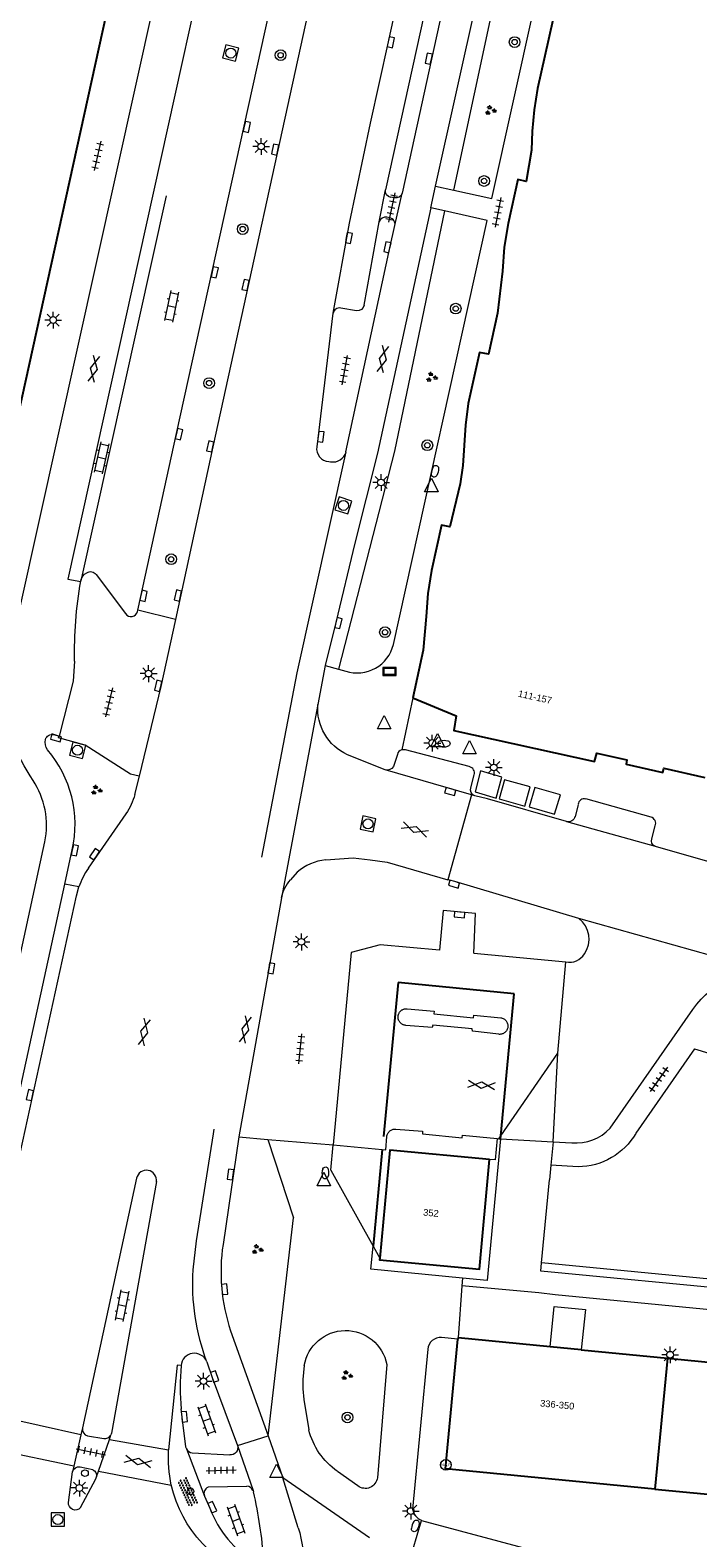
# Model space of a CAD drawing. Extents: x 131101 to 132041, y 397511 to 398853.
# Tile 18 of 80: x 131734 to 131784, y 397661 to 397774. Entities that reach past the tile are written whole.
import ezdxf
from ezdxf.enums import TextEntityAlignment as Align

# ---------------------------------------------------------------- set-up
doc = ezdxf.new("R2010")
doc.units = 0
doc.linetypes.add('DGN Style 2', pattern=[51.514866, 30.90892, -20.605946])
doc.layers.add('_vervallen situatie', color=250, linetype='Continuous', lineweight=9, plot=False)
for name, color, linetype, lineweight in [('gg-bbg-hoofdgebouw', 10, 'Continuous', 25), ('gg-bbg-luifel en loopbrug', 10, 'DGN Style 2', 25), ('gg-bbg-tussenscheiding', 10, 'Continuous', 25), ('gg-knt-trap', 250, 'Continuous', 9), ('gg-knt-verharding', 250, 'Continuous', 9), ('gg-knt-verharding nz', 250, 'DGN Style 2', 9), ('gg-kwrk-afval apart plaats', 250, 'Continuous', 9), ('gt-grn-groengrens', 250, 'Continuous', 9), ('gt-grn-weggrens', 250, 'Continuous', 9), ('gt-symb-boom', 250, 'Continuous', 9), ('gt-symb-brandkraan', 250, 'Continuous', 9), ('gt-symb-gesloten verharding', 250, 'Continuous', 9), ('gt-symb-groenvak', 250, 'Continuous', 9), ('gt-symb-hoogtemerk', 250, 'Continuous', 9), ('gt-symb-klinker verharding', 250, 'Continuous', 9), ('gt-symb-kolk', 250, 'Continuous', 9), ('gt-symb-lichtmast', 250, 'Continuous', 9), ('gt-symb-overige verharding', 250, 'Continuous', 9), ('gt-symb-reclamebord', 250, 'Continuous', 9), ('gt-symb-rioolschacht', 250, 'Continuous', 9), ('gt-symb-tegel verharding', 250, 'Continuous', 9), ('gt-symb-verkeersregelinstallatiepaal', 250, 'Continuous', 9), ('gt-symb-waterafsluiter', 250, 'Continuous', 9), ('X-AL-huisnummers', 2, 'Continuous', 25)]:
    doc.layers.add(name, color=color, linetype=linetype, lineweight=lineweight)
doc.styles.add('CS Annotative', font='arial.ttf')
doc.styles.add('Style-Calibri', font='calibri.ttf')

# ---------------------------------------------------------------- blocks, each defined once
blk = doc.blocks.new('gt0-KOLK')
at = {"layer": 'gt-symb-kolk', "flags": 128}
blk.add_lwpolyline([(0, 0), (0.38, 0), (0.38, 0.4), (-0.38, 0.4), (-0.38, 0), (0, 0)], dxfattribs=at)
blk = doc.blocks.new('gt0-GESVH1')
at = {"layer": 'gt-symb-gesloten verharding'}
for p, q in [((-0.99, -0.26), (0.01, 0.24)), ((0.01, -0.26), (-0.99, 0.24)), ((0.01, 0.24), (1.01, -0.26)), ((1.01, 0.24), (0.01, -0.26))]:
    blk.add_line(p, q, dxfattribs=at)
blk = doc.blocks.new('gt0-RS')
at = {"layer": 'gt-symb-rioolschacht', "flags": 128}
blk.add_lwpolyline([(-0.5, -0.5), (0.5, -0.5), (0.5, 0.5), (-0.5, 0.5), (-0.5, -0.5)], close=True, dxfattribs=at)
at = {"layer": 'gt-symb-rioolschacht'}
blk.add_circle((0, 0), 0.375, dxfattribs=at)
blk = doc.blocks.new('gt0-GRVAK')
at = {"layer": 'gt-symb-groenvak'}
for p, q in [((-0.11, 0.19), (-0.23, 0.24)), ((-0.18, 0.15), (0.09, 0.15)), ((-0.09, 0.21), (-0.16, 0.32)), ((-0.05, 0.21), (-0.05, 0.39)), ((0, 0.21), (0.06, 0.32)), ((0.02, 0.19), (0.13, 0.24)), ((0.26, -0.05), (0.2, 0.06)), ((0.3, -0.05), (0.3, 0.13)), ((0.35, -0.05), (0.41, 0.06)), ((-0.24, -0.23), (-0.36, -0.18)), ((-0.32, -0.26), (-0.05, -0.26)), ((-0.23, -0.21), (-0.29, -0.09)), ((-0.18, -0.2), (-0.18, -0.02)), ((-0.14, -0.21), (-0.07, -0.09)), ((-0.12, -0.23), (0, -0.18)), ((0.24, -0.07), (0.12, -0.02)), ((0.17, -0.11), (0.44, -0.11)), ((0.37, -0.07), (0.49, -0.02))]:
    blk.add_line(p, q, dxfattribs=at)
blk = doc.blocks.new('gt0-TEG1')
at = {"layer": 'gt-symb-tegel verharding'}
for p, q in [((-1.12, 0), (1.12, 0)), ((-0.9, -0.25), (-0.9, 0.25)), ((-0.45, -0.25), (-0.45, 0.25)), ((0, -0.25), (0, 0.25)), ((0.45, -0.25), (0.45, 0.25)), ((0.9, -0.25), (0.9, 0.25))]:
    blk.add_line(p, q, dxfattribs=at)
blk = doc.blocks.new('gt0-LMAST')
at = {"layer": 'gt-symb-lichtmast'}
for p, q in [((-0.18, 0.17), (-0.45, 0.44)), ((-0.01, 0.25), (-0.01, 0.62)), ((0.17, 0.17), (0.44, 0.44)), ((-0.26, 0), (-0.63, 0)), ((-0.18, -0.18), (-0.45, -0.45)), ((-0.01, -0.25), (-0.01, -0.63)), ((0.44, -0.45), (0.17, -0.18)), ((0.24, 0), (0.62, 0))]:
    blk.add_line(p, q, dxfattribs=at)
blk.add_circle((-0.01, 0), 0.25, dxfattribs=at)
blk = doc.blocks.new('gt0-KL1')
at = {"layer": 'gt-symb-klinker verharding'}
for p, q in [((-1.15, 0.3), (1.15, 0.3)), ((-1, -0.3), (-1, 0.3)), ((-0.5, 0.3), (-0.5, 0.45)), ((0, -0.3), (0, 0.3)), ((0.5, 0.3), (0.5, 0.45)), ((1, -0.3), (1, 0.3)), ((-1.15, -0.3), (1.15, -0.3)), ((-0.5, -0.45), (-0.5, -0.3)), ((0.5, -0.45), (0.5, -0.3))]:
    blk.add_line(p, q, dxfattribs=at)
blk = doc.blocks.new('gt0-OVH')
at = {"layer": 'gt-symb-overige verharding', "flags": 128}
for points in [[(-0.97, 0.3), (-0.97, 0.31), (-0.96, 0.32), (-0.97, 0.33), (-0.97, 0.34), (-0.98, 0.35), (-0.99, 0.35), (-1, 0.36), (-1.01, 0.35), (-1.02, 0.35), (-1.03, 0.34), (-1.03, 0.33), (-1.04, 0.32), (-1.03, 0.31), (-1.03, 0.3), (-1.02, 0.29), (-1.01, 0.29), (-1, 0.28), (-0.99, 0.29), (-0.98, 0.29), (-0.97, 0.3)], [(-0.87, 0.11), (-0.87, 0.12), (-0.86, 0.13), (-0.87, 0.14), (-0.87, 0.15), (-0.88, 0.16), (-0.89, 0.16), (-0.9, 0.16), (-0.91, 0.16), (-0.92, 0.16), (-0.93, 0.15), (-0.93, 0.14), (-0.94, 0.13), (-0.93, 0.12), (-0.93, 0.11), (-0.92, 0.1), (-0.91, 0.09), (-0.9, 0.09), (-0.89, 0.09), (-0.88, 0.1), (-0.87, 0.11)], [(-0.77, 0.3), (-0.77, 0.31), (-0.76, 0.32), (-0.77, 0.33), (-0.77, 0.34), (-0.78, 0.35), (-0.79, 0.35), (-0.8, 0.36), (-0.81, 0.35), (-0.82, 0.35), (-0.83, 0.34), (-0.83, 0.33), (-0.84, 0.32), (-0.83, 0.31), (-0.83, 0.3), (-0.82, 0.29), (-0.81, 0.29), (-0.8, 0.28), (-0.79, 0.29), (-0.78, 0.29), (-0.77, 0.3)], [(-0.67, 0.11), (-0.67, 0.12), (-0.66, 0.13), (-0.67, 0.14), (-0.67, 0.15), (-0.68, 0.16), (-0.69, 0.16), (-0.7, 0.16), (-0.71, 0.16), (-0.72, 0.16), (-0.73, 0.15), (-0.73, 0.14), (-0.74, 0.13), (-0.73, 0.12), (-0.73, 0.11), (-0.72, 0.1), (-0.71, 0.09), (-0.7, 0.09), (-0.69, 0.09), (-0.68, 0.1), (-0.67, 0.11)], [(-0.57, 0.3), (-0.57, 0.31), (-0.56, 0.32), (-0.57, 0.33), (-0.57, 0.34), (-0.58, 0.35), (-0.59, 0.35), (-0.6, 0.36), (-0.61, 0.35), (-0.62, 0.35), (-0.63, 0.34), (-0.63, 0.33), (-0.64, 0.32), (-0.63, 0.31), (-0.63, 0.3), (-0.62, 0.29), (-0.61, 0.29), (-0.6, 0.28), (-0.59, 0.29), (-0.58, 0.29), (-0.57, 0.3)], [(-0.47, 0.11), (-0.47, 0.12), (-0.46, 0.13), (-0.47, 0.14), (-0.47, 0.15), (-0.48, 0.16), (-0.49, 0.16), (-0.5, 0.16), (-0.51, 0.16), (-0.52, 0.16), (-0.53, 0.15), (-0.53, 0.14), (-0.54, 0.13), (-0.53, 0.12), (-0.53, 0.11), (-0.52, 0.1), (-0.51, 0.09), (-0.5, 0.09), (-0.49, 0.09), (-0.48, 0.1), (-0.47, 0.11)], [(-0.37, 0.3), (-0.37, 0.31), (-0.36, 0.32), (-0.37, 0.33), (-0.37, 0.34), (-0.38, 0.35), (-0.39, 0.35), (-0.4, 0.36), (-0.41, 0.35), (-0.42, 0.35), (-0.43, 0.34), (-0.43, 0.33), (-0.44, 0.32), (-0.43, 0.31), (-0.43, 0.3), (-0.42, 0.29), (-0.41, 0.29), (-0.4, 0.28), (-0.39, 0.29), (-0.38, 0.29), (-0.37, 0.3)], [(-0.27, 0.11), (-0.27, 0.12), (-0.26, 0.13), (-0.27, 0.14), (-0.27, 0.15), (-0.28, 0.16), (-0.29, 0.16), (-0.3, 0.16), (-0.31, 0.16), (-0.32, 0.16), (-0.33, 0.15), (-0.33, 0.14), (-0.34, 0.13), (-0.33, 0.12), (-0.33, 0.11), (-0.32, 0.1), (-0.31, 0.09), (-0.3, 0.09), (-0.29, 0.09), (-0.28, 0.1), (-0.27, 0.11)], [(-0.17, 0.3), (-0.17, 0.31), (-0.16, 0.32), (-0.17, 0.33), (-0.17, 0.34), (-0.18, 0.35), (-0.19, 0.35), (-0.2, 0.36), (-0.21, 0.35), (-0.22, 0.35), (-0.23, 0.34), (-0.23, 0.33), (-0.24, 0.32), (-0.23, 0.31), (-0.23, 0.3), (-0.22, 0.29), (-0.21, 0.29), (-0.2, 0.28), (-0.19, 0.29), (-0.18, 0.29), (-0.17, 0.3)], [(-0.07, 0.11), (-0.07, 0.12), (-0.06, 0.13), (-0.07, 0.14), (-0.07, 0.15), (-0.08, 0.16), (-0.09, 0.16), (-0.1, 0.16), (-0.11, 0.16), (-0.12, 0.16), (-0.13, 0.15), (-0.13, 0.14), (-0.14, 0.13), (-0.13, 0.12), (-0.13, 0.11), (-0.12, 0.1), (-0.11, 0.09), (-0.1, 0.09), (-0.09, 0.09), (-0.08, 0.1), (-0.07, 0.11)], [(0.03, 0.3), (0.03, 0.31), (0.04, 0.32), (0.03, 0.33), (0.03, 0.34), (0.02, 0.35), (0.01, 0.35), (0, 0.36), (-0.01, 0.35), (-0.02, 0.35), (-0.03, 0.34), (-0.03, 0.33), (-0.04, 0.32), (-0.03, 0.31), (-0.03, 0.3), (-0.02, 0.29), (-0.01, 0.29), (0, 0.28), (0.01, 0.29), (0.02, 0.29), (0.03, 0.3)], [(0.13, 0.11), (0.13, 0.12), (0.14, 0.13), (0.13, 0.14), (0.13, 0.15), (0.12, 0.16), (0.11, 0.16), (0.1, 0.16), (0.09, 0.16), (0.08, 0.16), (0.07, 0.15), (0.07, 0.14), (0.06, 0.13), (0.07, 0.12), (0.07, 0.11), (0.08, 0.1), (0.09, 0.09), (0.1, 0.09), (0.11, 0.09), (0.12, 0.1), (0.13, 0.11)], [(0.23, 0.3), (0.23, 0.31), (0.24, 0.32), (0.23, 0.33), (0.23, 0.34), (0.22, 0.35), (0.21, 0.35), (0.2, 0.36), (0.19, 0.35), (0.18, 0.35), (0.17, 0.34), (0.17, 0.33), (0.16, 0.32), (0.17, 0.31), (0.17, 0.3), (0.18, 0.29), (0.19, 0.29), (0.2, 0.28), (0.21, 0.29), (0.22, 0.29), (0.23, 0.3)], [(0.33, 0.11), (0.33, 0.12), (0.34, 0.13), (0.33, 0.14), (0.33, 0.15), (0.32, 0.16), (0.31, 0.16), (0.3, 0.16), (0.29, 0.16), (0.28, 0.16), (0.27, 0.15), (0.27, 0.14), (0.26, 0.13), (0.27, 0.12), (0.27, 0.11), (0.28, 0.1), (0.29, 0.09), (0.3, 0.09), (0.31, 0.09), (0.32, 0.1), (0.33, 0.11)], [(0.43, 0.3), (0.43, 0.31), (0.44, 0.32), (0.43, 0.33), (0.43, 0.34), (0.42, 0.35), (0.41, 0.35), (0.4, 0.36), (0.39, 0.35), (0.38, 0.35), (0.37, 0.34), (0.37, 0.33), (0.36, 0.32), (0.37, 0.31), (0.37, 0.3), (0.38, 0.29), (0.39, 0.29), (0.4, 0.28), (0.41, 0.29), (0.42, 0.29), (0.43, 0.3)], [(0.53, 0.11), (0.53, 0.12), (0.54, 0.13), (0.53, 0.14), (0.53, 0.15), (0.52, 0.16), (0.51, 0.16), (0.5, 0.16), (0.49, 0.16), (0.48, 0.16), (0.47, 0.15), (0.47, 0.14), (0.46, 0.13), (0.47, 0.12), (0.47, 0.11), (0.48, 0.1), (0.49, 0.09), (0.5, 0.09), (0.51, 0.09), (0.52, 0.1), (0.53, 0.11)], [(0.63, 0.3), (0.63, 0.31), (0.64, 0.32), (0.63, 0.33), (0.63, 0.34), (0.62, 0.35), (0.61, 0.35), (0.6, 0.36), (0.59, 0.35), (0.58, 0.35), (0.57, 0.34), (0.57, 0.33), (0.56, 0.32), (0.57, 0.31), (0.57, 0.3), (0.58, 0.29), (0.59, 0.29), (0.6, 0.28), (0.61, 0.29), (0.62, 0.29), (0.63, 0.3)], [(0.73, 0.11), (0.73, 0.12), (0.74, 0.13), (0.73, 0.14), (0.73, 0.15), (0.72, 0.16), (0.71, 0.16), (0.7, 0.16), (0.69, 0.16), (0.68, 0.16), (0.67, 0.15), (0.67, 0.14), (0.66, 0.13), (0.67, 0.12), (0.67, 0.11), (0.68, 0.1), (0.69, 0.09), (0.7, 0.09), (0.71, 0.09), (0.72, 0.1), (0.73, 0.11)], [(0.83, 0.3), (0.83, 0.31), (0.84, 0.32), (0.83, 0.33), (0.83, 0.34), (0.82, 0.35), (0.81, 0.35), (0.8, 0.36), (0.79, 0.35), (0.78, 0.35), (0.77, 0.34), (0.77, 0.33), (0.76, 0.32), (0.77, 0.31), (0.77, 0.3), (0.78, 0.29), (0.79, 0.29), (0.8, 0.28), (0.81, 0.29), (0.82, 0.29), (0.83, 0.3)], [(0.93, 0.11), (0.93, 0.12), (0.94, 0.13), (0.93, 0.14), (0.93, 0.15), (0.92, 0.16), (0.91, 0.16), (0.9, 0.16), (0.89, 0.16), (0.88, 0.16), (0.87, 0.15), (0.87, 0.14), (0.86, 0.13), (0.87, 0.12), (0.87, 0.11), (0.88, 0.1), (0.89, 0.09), (0.9, 0.09), (0.91, 0.09), (0.92, 0.1), (0.93, 0.11)], [(1.03, 0.3), (1.03, 0.31), (1.04, 0.32), (1.03, 0.33), (1.03, 0.34), (1.02, 0.35), (1.01, 0.35), (1, 0.36), (0.99, 0.35), (0.98, 0.35), (0.97, 0.34), (0.97, 0.33), (0.96, 0.32), (0.97, 0.31), (0.97, 0.3), (0.98, 0.29), (0.99, 0.29), (1, 0.28), (1.01, 0.29), (1.02, 0.29), (1.03, 0.3)], [(-0.97, -0.14), (-0.97, -0.13), (-0.96, -0.12), (-0.97, -0.11), (-0.97, -0.1), (-0.98, -0.09), (-0.99, -0.09), (-1, -0.08), (-1.01, -0.09), (-1.02, -0.09), (-1.03, -0.1), (-1.03, -0.11), (-1.04, -0.12), (-1.03, -0.13), (-1.03, -0.14), (-1.02, -0.15), (-1.01, -0.15), (-1, -0.16), (-0.99, -0.15), (-0.98, -0.15), (-0.97, -0.14)], [(-0.87, -0.33), (-0.87, -0.32), (-0.86, -0.31), (-0.87, -0.3), (-0.87, -0.29), (-0.88, -0.28), (-0.89, -0.28), (-0.9, -0.28), (-0.91, -0.28), (-0.92, -0.28), (-0.93, -0.29), (-0.93, -0.3), (-0.94, -0.31), (-0.93, -0.32), (-0.93, -0.33), (-0.92, -0.34), (-0.91, -0.35), (-0.9, -0.35), (-0.89, -0.35), (-0.88, -0.34), (-0.87, -0.33)], [(-0.77, -0.14), (-0.77, -0.13), (-0.76, -0.12), (-0.77, -0.11), (-0.77, -0.1), (-0.78, -0.09), (-0.79, -0.09), (-0.8, -0.08), (-0.81, -0.09), (-0.82, -0.09), (-0.83, -0.1), (-0.83, -0.11), (-0.84, -0.12), (-0.83, -0.13), (-0.83, -0.14), (-0.82, -0.15), (-0.81, -0.15), (-0.8, -0.16), (-0.79, -0.15), (-0.78, -0.15), (-0.77, -0.14)], [(-0.67, -0.33), (-0.67, -0.32), (-0.66, -0.31), (-0.67, -0.3), (-0.67, -0.29), (-0.68, -0.28), (-0.69, -0.28), (-0.7, -0.28), (-0.71, -0.28), (-0.72, -0.28), (-0.73, -0.29), (-0.73, -0.3), (-0.74, -0.31), (-0.73, -0.32), (-0.73, -0.33), (-0.72, -0.34), (-0.71, -0.35), (-0.7, -0.35), (-0.69, -0.35), (-0.68, -0.34), (-0.67, -0.33)], [(-0.57, -0.14), (-0.57, -0.13), (-0.56, -0.12), (-0.57, -0.11), (-0.57, -0.1), (-0.58, -0.09), (-0.59, -0.09), (-0.6, -0.08), (-0.61, -0.09), (-0.62, -0.09), (-0.63, -0.1), (-0.63, -0.11), (-0.64, -0.12), (-0.63, -0.13), (-0.63, -0.14), (-0.62, -0.15), (-0.61, -0.15), (-0.6, -0.16), (-0.59, -0.15), (-0.58, -0.15), (-0.57, -0.14)], [(-0.47, -0.33), (-0.47, -0.32), (-0.46, -0.31), (-0.47, -0.3), (-0.47, -0.29), (-0.48, -0.28), (-0.49, -0.28), (-0.5, -0.28), (-0.51, -0.28), (-0.52, -0.28), (-0.53, -0.29), (-0.53, -0.3), (-0.54, -0.31), (-0.53, -0.32), (-0.53, -0.33), (-0.52, -0.34), (-0.51, -0.35), (-0.5, -0.35), (-0.49, -0.35), (-0.48, -0.34), (-0.47, -0.33)], [(-0.37, -0.14), (-0.37, -0.13), (-0.36, -0.12), (-0.37, -0.11), (-0.37, -0.1), (-0.38, -0.09), (-0.39, -0.09), (-0.4, -0.08), (-0.41, -0.09), (-0.42, -0.09), (-0.43, -0.1), (-0.43, -0.11), (-0.44, -0.12), (-0.43, -0.13), (-0.43, -0.14), (-0.42, -0.15), (-0.41, -0.15), (-0.4, -0.16), (-0.39, -0.15), (-0.38, -0.15), (-0.37, -0.14)], [(-0.27, -0.33), (-0.27, -0.32), (-0.26, -0.31), (-0.27, -0.3), (-0.27, -0.29), (-0.28, -0.28), (-0.29, -0.28), (-0.3, -0.28), (-0.31, -0.28), (-0.32, -0.28), (-0.33, -0.29), (-0.33, -0.3), (-0.34, -0.31), (-0.33, -0.32), (-0.33, -0.33), (-0.32, -0.34), (-0.31, -0.35), (-0.3, -0.35), (-0.29, -0.35), (-0.28, -0.34), (-0.27, -0.33)], [(-0.17, -0.14), (-0.17, -0.13), (-0.16, -0.12), (-0.17, -0.11), (-0.17, -0.1), (-0.18, -0.09), (-0.19, -0.09), (-0.2, -0.08), (-0.21, -0.09), (-0.22, -0.09), (-0.23, -0.1), (-0.23, -0.11), (-0.24, -0.12), (-0.23, -0.13), (-0.23, -0.14), (-0.22, -0.15), (-0.21, -0.15), (-0.2, -0.16), (-0.19, -0.15), (-0.18, -0.15), (-0.17, -0.14)], [(-0.07, -0.33), (-0.07, -0.32), (-0.06, -0.31), (-0.07, -0.3), (-0.07, -0.29), (-0.08, -0.28), (-0.09, -0.28), (-0.1, -0.28), (-0.11, -0.28), (-0.12, -0.28), (-0.13, -0.29), (-0.13, -0.3), (-0.14, -0.31), (-0.13, -0.32), (-0.13, -0.33), (-0.12, -0.34), (-0.11, -0.35), (-0.1, -0.35), (-0.09, -0.35), (-0.08, -0.34), (-0.07, -0.33)], [(0.03, -0.14), (0.03, -0.13), (0.04, -0.12), (0.03, -0.11), (0.03, -0.1), (0.02, -0.09), (0.01, -0.09), (0, -0.08), (-0.01, -0.09), (-0.02, -0.09), (-0.03, -0.1), (-0.03, -0.11), (-0.04, -0.12), (-0.03, -0.13), (-0.03, -0.14), (-0.02, -0.15), (-0.01, -0.15), (0, -0.16), (0.01, -0.15), (0.02, -0.15), (0.03, -0.14)], [(0.13, -0.33), (0.13, -0.32), (0.14, -0.31), (0.13, -0.3), (0.13, -0.29), (0.12, -0.28), (0.11, -0.28), (0.1, -0.28), (0.09, -0.28), (0.08, -0.28), (0.07, -0.29), (0.07, -0.3), (0.06, -0.31), (0.07, -0.32), (0.07, -0.33), (0.08, -0.34), (0.09, -0.35), (0.1, -0.35), (0.11, -0.35), (0.12, -0.34), (0.13, -0.33)], [(0.23, -0.14), (0.23, -0.13), (0.24, -0.12), (0.23, -0.11), (0.23, -0.1), (0.22, -0.09), (0.21, -0.09), (0.2, -0.08), (0.19, -0.09), (0.18, -0.09), (0.17, -0.1), (0.17, -0.11), (0.16, -0.12), (0.17, -0.13), (0.17, -0.14), (0.18, -0.15), (0.19, -0.15), (0.2, -0.16), (0.21, -0.15), (0.22, -0.15), (0.23, -0.14)], [(0.33, -0.33), (0.33, -0.32), (0.34, -0.31), (0.33, -0.3), (0.33, -0.29), (0.32, -0.28), (0.31, -0.28), (0.3, -0.28), (0.29, -0.28), (0.28, -0.28), (0.27, -0.29), (0.27, -0.3), (0.26, -0.31), (0.27, -0.32), (0.27, -0.33), (0.28, -0.34), (0.29, -0.35), (0.3, -0.35), (0.31, -0.35), (0.32, -0.34), (0.33, -0.33)], [(0.43, -0.14), (0.43, -0.13), (0.44, -0.12), (0.43, -0.11), (0.43, -0.1), (0.42, -0.09), (0.41, -0.09), (0.4, -0.08), (0.39, -0.09), (0.38, -0.09), (0.37, -0.1), (0.37, -0.11), (0.36, -0.12), (0.37, -0.13), (0.37, -0.14), (0.38, -0.15), (0.39, -0.15), (0.4, -0.16), (0.41, -0.15), (0.42, -0.15), (0.43, -0.14)], [(0.53, -0.33), (0.53, -0.32), (0.54, -0.31), (0.53, -0.3), (0.53, -0.29), (0.52, -0.28), (0.51, -0.28), (0.5, -0.28), (0.49, -0.28), (0.48, -0.28), (0.47, -0.29), (0.47, -0.3), (0.46, -0.31), (0.47, -0.32), (0.47, -0.33), (0.48, -0.34), (0.49, -0.35), (0.5, -0.35), (0.51, -0.35), (0.52, -0.34), (0.53, -0.33)], [(0.63, -0.14), (0.63, -0.13), (0.64, -0.12), (0.63, -0.11), (0.63, -0.1), (0.62, -0.09), (0.61, -0.09), (0.6, -0.08), (0.59, -0.09), (0.58, -0.09), (0.57, -0.1), (0.57, -0.11), (0.56, -0.12), (0.57, -0.13), (0.57, -0.14), (0.58, -0.15), (0.59, -0.15), (0.6, -0.16), (0.61, -0.15), (0.62, -0.15), (0.63, -0.14)], [(0.73, -0.33), (0.73, -0.32), (0.74, -0.31), (0.73, -0.3), (0.73, -0.29), (0.72, -0.28), (0.71, -0.28), (0.7, -0.28), (0.69, -0.28), (0.68, -0.28), (0.67, -0.29), (0.67, -0.3), (0.66, -0.31), (0.67, -0.32), (0.67, -0.33), (0.68, -0.34), (0.69, -0.35), (0.7, -0.35), (0.71, -0.35), (0.72, -0.34), (0.73, -0.33)], [(0.83, -0.14), (0.83, -0.13), (0.84, -0.12), (0.83, -0.11), (0.83, -0.1), (0.82, -0.09), (0.81, -0.09), (0.8, -0.08), (0.79, -0.09), (0.78, -0.09), (0.77, -0.1), (0.77, -0.11), (0.76, -0.12), (0.77, -0.13), (0.77, -0.14), (0.78, -0.15), (0.79, -0.15), (0.8, -0.16), (0.81, -0.15), (0.82, -0.15), (0.83, -0.14)], [(0.93, -0.33), (0.93, -0.32), (0.94, -0.31), (0.93, -0.3), (0.93, -0.29), (0.92, -0.28), (0.91, -0.28), (0.9, -0.28), (0.89, -0.28), (0.88, -0.28), (0.87, -0.29), (0.87, -0.3), (0.86, -0.31), (0.87, -0.32), (0.87, -0.33), (0.88, -0.34), (0.89, -0.35), (0.9, -0.35), (0.91, -0.35), (0.92, -0.34), (0.93, -0.33)], [(1.03, -0.14), (1.03, -0.13), (1.04, -0.12), (1.03, -0.11), (1.03, -0.1), (1.02, -0.09), (1.01, -0.09), (1, -0.08), (0.99, -0.09), (0.98, -0.09), (0.97, -0.1), (0.97, -0.11), (0.96, -0.12), (0.97, -0.13), (0.97, -0.14), (0.98, -0.15), (0.99, -0.15), (1, -0.16), (1.01, -0.15), (1.02, -0.15), (1.03, -0.14)]]:
    blk.add_lwpolyline(points, close=True, dxfattribs=at)
blk = doc.blocks.new('gt0-VIPAAL')
at = {"layer": 'gt-symb-verkeersregelinstallatiepaal'}
blk.add_circle((0, 0), 0.25, dxfattribs=at)
blk = doc.blocks.new('gt0-WAFSL')
at = {"layer": 'gt-symb-waterafsluiter'}
for p, q in [((-0.5, -0.33), (0, 0.67)), ((0, 0.67), (0.5, -0.33)), ((0.5, -0.33), (-0.5, -0.33))]:
    blk.add_line(p, q, dxfattribs=at)
blk = doc.blocks.new('gt0-BOOM')
at = {"layer": 'gt-symb-boom'}
for radius in [0.4, 0.2]:
    blk.add_circle((0, 0), radius, dxfattribs=at)
blk = doc.blocks.new('gt0-HMERK')
at = {"layer": 'gt-symb-hoogtemerk'}
blk.add_circle((0, 0), 0.4, dxfattribs=at)
at = {"layer": 'gt-symb-hoogtemerk', "style": 'Style-Calibri'}
blk.add_text('N.A.P', height=0.2, dxfattribs=at).set_placement((0, 0), align=Align.MIDDLE_CENTER)
blk = doc.blocks.new('gt0-RBORD')
at = {"layer": 'gt-symb-reclamebord', "flags": 128}
blk.add_lwpolyline([(-0.5, 0.29), (-0.5, -0.29), (0.5, -0.29), (0.5, 0.29), (-0.5, 0.29)], dxfattribs=at)
blk.add_lwpolyline([(-0.42, -0.21), (0.42, -0.21), (0.42, 0.21), (-0.42, 0.21), (-0.42, -0.21)], close=True, dxfattribs=at)
blk = doc.blocks.new('gt0-BR')
at = {"layer": 'gt-symb-brandkraan', "extrusion": (0, 0, -1)}
for centre, radius, start, end in [((0.24, 0), 0.206, 287.5669, 72.4331), ((-0.6, -2.66), 3, 72.4331, 73.108), ((0, -0.69), 0.938, 73.108, 106.892), ((0.6, -2.66), 3, 106.892, 107.5669), ((-0.24, 0), 0.206, 107.5669, 252.433), ((-0.6, 2.66), 3, 286.892, 287.5669), ((0.6, 2.66), 3, 252.433, 253.1079)]:
    blk.add_arc(centre, radius, start, end, dxfattribs=at)
at = {"layer": 'gt-symb-brandkraan'}
blk.add_arc((0, 0.69), 0.938, 253.108, 286.8921, dxfattribs=at)
blk = doc.blocks.new('_vervallen situatie')
at = {"layer": 'gt-symb-brandkraan'}
for p, rotation in [((131764.11, 397740.75), 254.8970468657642), ((131755.92, 397688.36), 266.1639162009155), ((131762.64, 397662.01), 251.2256342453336)]:
    blk.add_blockref('gt0-BR', p, dxfattribs=dict(at, rotation=rotation))
blk.add_blockref('gt0-BR', (131764.79, 397720.42), dxfattribs=at)

msp = doc.modelspace()

# ---------------------------------------------------------------- linework, layer by layer
at = {"layer": 'gg-bbg-hoofdgebouw'}
for p, q in [((131765.84, 397676.04), (131765.83, 397675.96)), ((131772.72, 397675.38), (131765.84, 397676.04)), ((131775.04, 397675.15), (131772.72, 397675.38)), ((131775.04, 397675.15), (131781.48, 397674.53)), ((131781.48, 397674.53), (131788.29, 397673.87)), ((131780.54, 397664.75), (131796.33, 397663.23))]:
    msp.add_line(p, q, dxfattribs=at)
at = {"layer": 'gg-bbg-hoofdgebouw', "flags": 128}
for points in [[(131730.36, 397731.6), (131731.15, 397735.11), (131730.82, 397735.18), (131743.94, 397794.71), (131744.26, 397794.64), (131745.04, 397798.21), (131744.71, 397798.31), (131748.64, 397816.04)], [(131773.45, 397776.9), (131771.78, 397769.32), (131771.52, 397767.74), (131771.38, 397766.15), (131771.32, 397764.72), (131770.91, 397762.39), (131770.29, 397762.52), (131769.57, 397759.25), (131769.28, 397757.48), (131769.16, 397755.69), (131768.79, 397752.55), (131768.11, 397749.48), (131767.44, 397749.61), (131766.59, 397745.81), (131766.38, 397744.2), (131766.18, 397741.18), (131765.99, 397739.81), (131765.23, 397736.6), (131764.6, 397736.73), (131763.85, 397733.34), (131763.57, 397731.63), (131763.46, 397729.9), (131763.23, 397727.38), (131762.46, 397723.83)], [(131762.46, 397723.83), (131765.7, 397722.49), (131765.53, 397721.39), (131776.02, 397719.07), (131776.21, 397719.71), (131778.43, 397719.21), (131778.39, 397718.87), (131781.12, 397718.27), (131781.2, 397718.58), (131784.26, 397717.88)], [(131768.19, 397689.37), (131760.74, 397690.05), (131759.99, 397682)], [(131759.99, 397682), (131759.98, 397681.87), (131767.44, 397681.17), (131768.19, 397689.37)], [(131780.54, 397664.75), (131764.89, 397666.26), (131765.83, 397675.96)]]:
    msp.add_lwpolyline(points, dxfattribs=at)
at = {"layer": 'gg-bbg-luifel en loopbrug'}
for p, q in [((131769, 397690.91), (131769.02, 397691.14)), ((131760.17, 397690.11), (131759.49, 397682.89))]:
    msp.add_line(p, q, dxfattribs=at)
at = {"layer": 'gg-bbg-luifel en loopbrug', "flags": 128}
msp.add_lwpolyline([(131769.02, 397691.14), (131770.02, 397701.74), (131761.35, 397702.59), (131760.17, 397690.11)], dxfattribs=at)
at = {"layer": 'gg-bbg-tussenscheiding'}
msp.add_line((131781.48, 397674.53), (131780.54, 397664.75), dxfattribs=at)
at = {"layer": 'gg-knt-trap', "flags": 128}
msp.add_lwpolyline([(131772.72, 397675.38), (131773.01, 397678.39), (131775.36, 397678.16), (131775.04, 397675.15)], dxfattribs=at)
at = {"layer": 'gg-knt-verharding'}
for p, q in [((131766.42, 397789.11), (131760.42, 397761.77)), ((131764.16, 397762.03), (131768.92, 397783.47)), ((131763.79, 397760.41), (131764.16, 397762.03)), ((131764.16, 397762.03), (131765.52, 397761.74)), ((131759.94, 397759.36), (131760.42, 397761.77)), ((131761.07, 397761.15), (131760.82, 397761.2)), ((131761.12, 397759.09), (131761.67, 397761.51)), ((131760.73, 397759.67), (131760.52, 397759.71)), ((131764.82, 397760.18), (131763.79, 397760.41)), ((131758.82, 397753.15), (131759.94, 397759.36)), ((131758.25, 397752.73), (131757.07, 397752.93)), ((131756.49, 397752.55), (131755.28, 397742.58)), ((131756.18, 397741.47), (131756.32, 397741.46)), ((131738.8, 397733.03), (131740.99, 397730.12)), ((131737.65, 397732.53), (131737.66, 397732.56)), ((131741.89, 397730.29), (131741.91, 397730.38)), ((131744.73, 397729.69), (131741.91, 397730.38)), ((131755.92, 397726.25), (131755.36, 397723.33)), ((131755.92, 397726.25), (131756.9, 397725.97)), ((131756.9, 397725.97), (131757.45, 397725.82)), ((131735.64, 397721.09), (131736.04, 397720.98)), ((131760.39, 397718.46), (131757.57, 397719.57)), ((131761.3, 397719.6), (131761.02, 397718.71)), ((131766.78, 397717.11), (131767.04, 397718.08)), ((131742.01, 397717.99), (131741.68, 397716.62)), ((131766.83, 397716.59), (131765.08, 397710.24)), ((131768.03, 397716.29), (131767.08, 397716.52)), ((131773.94, 397714.59), (131768.03, 397716.29)), ((131774.81, 397715.88), (131774.57, 397714.96)), ((131780.25, 397714.93), (131775.37, 397716.28)), ((131741.02, 397715.18), (131738.22, 397711.12)), ((131780.3, 397713.31), (131780.56, 397714.28)), ((131728.78, 397684.66), (131734.98, 397713.09)), ((131736.47, 397709.93), (131737.02, 397712.49)), ((131780.56, 397712.75), (131791.82, 397709.53)), ((131753.83, 397710.81), (131753.31, 397710.24)), ((131737.52, 397709.72), (131736.47, 397709.93)), ((131752.64, 397708.89), (131749.45, 397691.06)), ((131767.01, 397704.76), (131773.89, 397704.12)), ((131773.28, 397697.31), (131773.89, 397704.12)), ((131777.19, 397691.7), (131783.37, 397700.56)), ((131769.02, 397691.14), (131773.28, 397697.31)), ((131783.5, 397697.62), (131779.12, 397691.32)), ((131783.5, 397697.62), (131806.36, 397690.79)), ((131749.45, 397691.06), (131748.28, 397683.03)), ((131749.45, 397691.06), (131751.62, 397690.86)), ((131751.62, 397690.86), (131753.54, 397685.02)), ((131756.33, 397688.57), (131756.5, 397690.45)), ((131756.5, 397690.45), (131760.17, 397690.11)), ((131769, 397690.91), (131772.94, 397690.69)), ((131772.94, 397690.69), (131774.34, 397690.61)), ((131772.77, 397688.94), (131772.66, 397687.85)), ((131774.81, 397688.82), (131772.77, 397688.94)), ((131741.82, 397687.96), (131737.78, 397669.34)), ((131756.33, 397688.57), (131759.49, 397682.89)), ((131772.07, 397681.64), (131772.66, 397687.85)), ((131751.64, 397668.74), (131753.54, 397685.02)), ((131759.49, 397682.89), (131759.99, 397682)), ((131748.84, 397676.58), (131751.64, 397668.74)), ((131765.83, 397675.96), (131764.61, 397676.07)), ((131763.58, 397675.2), (131762.44, 397663.25)), ((131760.52, 397674.06), (131759.81, 397665.61)), ((131737.66, 397668.81), (131737.13, 397666.47)), ((131737.78, 397669.34), (131737.66, 397668.81)), ((131738.17, 397668.73), (131739.37, 397668.53)), ((131739.79, 397668.47), (131739.9, 397668.8)), ((131751.64, 397668.74), (131752.76, 397665.6)), ((131738.98, 397666.09), (131739.79, 397668.47)), ((131745.55, 397667.76), (131746.89, 397664.24)), ((131745.97, 397667.47), (131748.78, 397667.31)), ((131749.36, 397668.01), (131750.52, 397664.66)), ((131737.13, 397666.47), (131737.04, 397666.05)), ((131737.6, 397666.42), (131738.55, 397666.21)), ((131736.74, 397663.76), (131737.04, 397666.05)), ((131738.84, 397665.68), (131738.98, 397666.09)), ((131759.22, 397661.12), (131752.76, 397665.6)), ((131753.9, 397661.86), (131752.76, 397665.6)), ((131758.36, 397665), (131756.82, 397666.08)), ((131746.89, 397664.24), (131747.29, 397663.33)), ((131750.06, 397664.96), (131747.17, 397664.89)), ((131750.52, 397664.66), (131750.56, 397664.55)), ((131763.11, 397662.42), (131792.74, 397654.51))]:
    msp.add_line(p, q, dxfattribs=at)
at = {"layer": 'gg-knt-verharding', "flags": 128}
for points in [[(131731.67, 397723.97), (131744.62, 397782.46), (131751.83, 397815.22), (131751.85, 397815.32)], [(131755.64, 397812.05), (131754.3, 397812.3), (131736.68, 397732.7), (131737.65, 397732.53)], [(131762.29, 397809.97), (131760.3, 397800.96), (131755.02, 397776.79), (131747.52, 397742.56), (131744.73, 397729.69)], [(131741.91, 397730.38), (131744.8, 397743.56), (131749.87, 397766.5), (131757.8, 397802.57), (131758.47, 397805.74), (131758.52, 397805.9), (131758.49, 397806.05)], [(131764.5, 397790.54), (131760.62, 397772.82), (131759.27, 397766.73), (131757.69, 397759.27), (131756.49, 397752.55)], [(131767.42, 397787.74), (131767.14, 397786.53), (131763.84, 397771.51), (131761.67, 397761.51)], [(131765.52, 397761.74), (131768.36, 397761.11), (131773.11, 397782.57)], [(131763.79, 397760.41), (131759.83, 397742.1), (131758.12, 397735.39), (131756.71, 397729.46), (131755.92, 397726.25)], [(131761.01, 397727.82), (131768.02, 397759.48), (131764.82, 397760.18)], [(131757.46, 397742.19), (131760.75, 397757.43), (131761.12, 397759.09)], [(131744.73, 397729.69), (131743.63, 397724.68), (131742.01, 397717.99)], [(131737.2, 397726.56), (131737.08, 397725.07), (131736.04, 397720.98)], [(131742.01, 397717.99), (131741.37, 397718.14), (131737.99, 397720.29), (131736, 397720.84), (131736.04, 397720.98)], [(131766.67, 397718.7), (131761.9, 397719.94), (131761.77, 397719.96), (131761.63, 397719.95)], [(131755.95, 397711.74), (131758, 397711.88), (131759.27, 397711.75), (131760.53, 397711.56), (131765.08, 397710.24)], [(131774.86, 397707.36), (131765.59, 397710.11), (131765.08, 397710.24)], [(131730.52, 397677.98), (131737.33, 397709.05), (131737.52, 397709.72)], [(131730.98, 397684.87), (131732.34, 397690.97), (131736.47, 397709.93)], [(131767.01, 397704.76), (131767.15, 397707.74), (131764.73, 397707.96), (131764.46, 397705), (131760.02, 397705.39), (131757.86, 397704.81), (131756.5, 397690.45)], [(131769, 397690.91), (131768, 397680.33), (131766.16, 397680.51)], [(131743.31, 397687.71), (131739.95, 397668.94), (131739.9, 397668.8)], [(131766.16, 397680.51), (131759.33, 397681.17), (131759.49, 397682.89)], [(131802.15, 397678.15), (131772.01, 397681.04), (131772.07, 397681.64)], [(131747.06, 397674.27), (131747.46, 397673.09), (131749.36, 397668.01)], [(131745.15, 397673.98), (131744.86, 397674.01), (131744.21, 397667.69)], [(131754.35, 397673.98), (131754.23, 397672.95), (131754.23, 397672.25), (131754.31, 397671.44), (131754.68, 397669.19)], [(131745.14, 397670.74), (131745.2, 397670.14), (131745.49, 397667.92), (131745.55, 397667.76)], [(131737.64, 397663.38), (131738.78, 397665.53), (131738.84, 397665.68)]]:
    msp.add_lwpolyline(points, dxfattribs=at)
at = {"layer": 'gg-knt-verharding', "extrusion": (0, 0, -1)}
for centre, radius, start, end in [((-131760.9, 397761.68), 0.492, 279.804, 9.6577), ((-131761.17, 397761.66), 0.519, 196.1903, 281.0126), ((-131758.31, 397753.25), 0.523, 191.2012, 276.3869), ((-131738.64, 397732.32), 1.01, 13.5169, 57.7165), ((-131738.38, 397732.75), 0.505, 57.1926, 146.4099), ((-131768.2, 397727.21), 31.01, 358.7991, 9.8794), ((-131746.18, 397725.94), 14.64, 325.579, 352.2424), ((-131759.19, 397723.06), 3.84, 294.9956, 4.1453), ((-131736.17, 397720.55), 1.17, 329.1779, 8.545), ((-131735.52, 397720.58), 0.522, 16.3701, 103.3693), ((-131760.54, 397719), 0.562, 211.5758, 284.9164), ((-131767.26, 397716.98), 0.495, 291.3915, 15.3237), ((-131737.93, 397717.48), 3.85, 192.9447, 216.6157), ((-131774.06, 397715.11), 0.529, 196.8643, 283.5089), ((-131780.72, 397713.17), 0.446, 290.4847, 18.3736), ((-131788.46, 397697.2), 6.09, 33.4574, 105.3836), ((-131774.75, 397693.89), 5.07, 210.4897, 269.3564), ((-131757.44, 397673.47), 3.13, 9.3971, 169.0613), ((-131759.98, 397670.55), 5.47, 305.3253, 345.6436), ((-131753.49, 397667.07), 9.29, 347.5205, 3.8122), ((-131748.83, 397667.86), 0.552, 164.5611, 274.5794), ((-131737.54, 397665.91), 0.517, 15.8953, 96.7246), ((-131738.35, 397665.76), 0.489, 113.7796, 188.9688), ((-131758.91, 397665.71), 0.903, 186.588, 308.0939), ((-131753.44, 397667.07), 9.24, 285.4295, 347.4881), ((-131737.25, 397663.71), 0.515, 220.1934, 5.6378), ((-131744.12, 397658.94), 10.21, 163.3577, 181.0181)]:
    msp.add_arc(centre, radius, start, end, dxfattribs=at)
at = {"layer": 'gg-knt-verharding'}
for centre, radius, start, end in [((131760.41, 397759.24), 0.482, 76.7279, 166.0992), ((131760.64, 397759.19), 0.491, 349.0403, 79.8839), ((131756.98, 397752.45), 0.493, 78.4687, 168.9567), ((131756.24, 397742.43), 0.967, 171.2315, 266.4266), ((131756.49, 397742.45), 1.01, 260.4477, 345.1751), ((131741.41, 397730.38), 0.488, 212.388, 349.3163), ((131758.31, 397728.46), 2.77, 251.8838, 346.6237), ((131728.68, 397714.38), 8.55, 347.2237, 40.6464), ((131761.76, 397719.49), 0.471, 106.0603, 166.1728), ((131766.54, 397718.2), 0.52, 346.4519, 74.8796), ((131728.94, 397714.3), 6.16, 348.6671, 33.1429), ((131775.25, 397715.85), 0.443, 74.4701, 175.7882), ((131780.1, 397714.46), 0.495, 339.1083, 72.0931), ((131756.4, 397707.84), 3.93, 96.6341, 130.9698), ((131743.22, 397707.74), 6.03, 145.9488, 160.8885), ((131755.43, 397708.34), 2.85, 138.2371, 168.8709), ((131773.69, 397705.82), 1.93, 325.1856, 52.878), ((131774.16, 397705.39), 1.3, 257.9595, 329.2819), ((131774.63, 397694.14), 3.54, 265.348, 316.4277), ((131742.56, 397687.81), 0.753, 352.0997, 168.4001), ((131762.14, 397680.99), 14.01, 171.6332, 198.347), ((131764.52, 397675.13), 0.946, 84.9073, 175.6304), ((131746.14, 397673.91), 0.988, 21.3153, 176.3396), ((131763.32, 397672.31), 18.24, 174.7657, 184.9512), ((131738.29, 397669.24), 0.521, 168.7903, 256.2984), ((131739.45, 397669.03), 0.509, 260.8477, 332.196), ((131746.07, 397668.05), 0.594, 209.2408, 260.6659), ((131747.37, 397664.42), 0.514, 112.7765, 199.9554), ((131750.04, 397664.44), 0.527, 24.9698, 88.1112), ((131718.88, 397657.18), 32.52, 4.0169, 13.0964), ((131755.07, 397666.32), 8.33, 201.0128, 238.055), ((131763.53, 397663.45), 1.11, 190.3084, 247.3308)]:
    msp.add_arc(centre, radius, start, end, dxfattribs=at)
at = {"layer": 'gg-knt-verharding nz'}
for p, q in [((131755.36, 397723.33), (131752.64, 397708.89)), ((131766.83, 397716.59), (131760.39, 397718.46)), ((131767.08, 397716.52), (131766.83, 397716.59)), ((131773.94, 397714.59), (131780.56, 397712.75)), ((131768.87, 397690.92), (131769.02, 397691.14)), ((131768.75, 397690.93), (131768.87, 397690.92)), ((131768.87, 397690.92), (131769, 397690.91)), ((131737.66, 397668.81), (131728.92, 397670.75)), ((131737.13, 397666.47), (131728.02, 397668.37)), ((131739.79, 397668.47), (131744.21, 397667.69)), ((131738.98, 397666.09), (131744.41, 397665.06))]:
    msp.add_line(p, q, dxfattribs=at)
at = {"layer": 'gg-knt-verharding nz', "flags": 128}
for points in [[(131755.14, 397811.61), (131748.25, 397780.34), (131737.66, 397732.56)], [(131757.46, 397742.19), (131753.8, 397725.71), (131750.64, 397709.25), (131747.54, 397691.27), (131746.27, 397683.29), (131746.02, 397681.12)], [(131762.04, 397700.62), (131764.04, 397700.43), (131764.03, 397700.23), (131766.98, 397699.94), (131767.01, 397700.13), (131769.02, 397699.95)], [(131768.88, 397698.71), (131766.91, 397698.95), (131766.9, 397699.12), (131763.94, 397699.4), (131763.9, 397699.22), (131761.93, 397699.37)], [(131760.17, 397690.11), (131760.44, 397690.09), (131760.51, 397691.09)], [(131761.18, 397691.64), (131763.18, 397691.47), (131763.18, 397691.27), (131766.13, 397690.98), (131766.16, 397691.17), (131768.75, 397690.93)], [(131768.75, 397690.93), (131768.6, 397689.35), (131768.19, 397689.37)]]:
    msp.add_lwpolyline(points, dxfattribs=at)
at = {"layer": 'gg-knt-verharding nz', "extrusion": (0, 0, -1)}
for centre, radius, start, end in [((-131761.98, 397700), 0.625, 274.7678, 95.2312), ((-131768.93, 397699.33), 0.625, 98.1258, 274.1899), ((-131761.13, 397691.02), 0.617, 5.7726, 94.9042)]:
    msp.add_arc(centre, radius, start, end, dxfattribs=at)
at = {"layer": 'gg-knt-verharding nz'}
msp.add_arc((131762.8, 397680.16), 16.81, 176.7247, 200.4997, dxfattribs=at)
at = {"layer": 'gg-kwrk-afval apart plaats', "flags": 128}
for points in [[(131767.11, 397716.81), (131768.68, 397716.34), (131769.1, 397717.9), (131767.52, 397718.37), (131767.11, 397716.81)], [(131771.23, 397717.19), (131769.3, 397717.72), (131768.9, 397716.29), (131770.81, 397715.75), (131771.23, 397717.19)], [(131773.48, 397716.58), (131771.57, 397717.14), (131771.14, 397715.69), (131773.05, 397715.14), (131773.48, 397716.58)]]:
    msp.add_lwpolyline(points, dxfattribs=at)
at = {"layer": 'gt-grn-groengrens'}
for p, q in [((131765.52, 397761.74), (131770.12, 397783.2)), ((131802.34, 397678.73), (131772.07, 397681.64))]:
    msp.add_line(p, q, dxfattribs=at)
at = {"layer": 'gt-grn-groengrens', "flags": 128}
msp.add_lwpolyline([(131764.82, 397760.18), (131761.08, 397742.26), (131756.9, 397725.97)], dxfattribs=at)
at = {"layer": 'gt-grn-weggrens'}
for p, q in [((131762.46, 397723.83), (131761.63, 397719.95)), ((131790.08, 397703.08), (131774.86, 397707.36)), ((131772.94, 397690.69), (131773.28, 397697.31)), ((131751.62, 397690.86), (131756.5, 397690.45)), ((131772.94, 397690.69), (131772.77, 397688.94)), ((131766.12, 397679.93), (131765.84, 397676.04)), ((131766.16, 397680.51), (131766.12, 397679.93)), ((131749.36, 397668.01), (131751.64, 397668.74)), ((131762.45, 397660.22), (131763.11, 397662.42))]:
    msp.add_line(p, q, dxfattribs=at)
at = {"layer": 'gt-grn-weggrens', "flags": 128}
msp.add_lwpolyline([(131829.17, 397673.83), (131809.94, 397675.7), (131797.01, 397676.93), (131788.76, 397677.75), (131773.1, 397679.26), (131771.87, 397679.4), (131766.12, 397679.93)], dxfattribs=at)

# ---------------------------------------------------------------- block references
at = {"layer": '_vervallen situatie'}
msp.add_blockref('_vervallen situatie', (0, 0), dxfattribs=at)
at = {"layer": 'gt-symb-boom'}
for p in [(131770.06, 397772.79), (131752.58, 397771.81), (131767.78, 397762.42), (131749.75, 397758.83), (131765.66, 397752.89), (131747.24, 397747.33), (131763.54, 397742.69), (131744.41, 397734.18), (131760.38, 397728.73), (131757.58, 397670.11)]:
    msp.add_blockref('gt0-BOOM', p, dxfattribs=at)
at = {"layer": 'gt-symb-gesloten verharding'}
for p, rotation in [((131760.23, 397749.13), 258.5215179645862), ((131738.64, 397748.4), 258.5215179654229), ((131762.62, 397713.99), 160.1881881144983), ((131749.96, 397699.08), 257.1728765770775), ((131742.41, 397698.89), 257.172876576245), ((131767.6, 397694.91), 174.8366931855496), ((131741.93, 397666.83), 348.173296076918)]:
    msp.add_blockref('gt0-GESVH1', p, dxfattribs=dict(at, rotation=rotation))
at = {"layer": 'gt-symb-groenvak'}
for p in [(131768.25, 397767.69), (131763.85, 397747.77), (131738.82, 397716.94), (131750.83, 397682.65), (131757.52, 397673.24)]:
    msp.add_blockref('gt0-GRVAK', p, dxfattribs=at)
at = {"layer": 'gt-symb-hoogtemerk'}
msp.add_blockref('gt0-HMERK', (131764.92, 397666.57), dxfattribs=at)
at = {"layer": 'gt-symb-klinker verharding'}
for p, rotation in [((131744.44, 397753.06), 258.5215179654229), ((131739.2, 397741.75), 257.4649766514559), ((131740.75, 397678.45), 79.16208955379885), ((131747.06, 397669.93), 289.7578999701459), ((131749.25, 397662.45), 289.7578999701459)]:
    msp.add_blockref('gt0-KL1', p, dxfattribs=dict(at, rotation=rotation))
at = {"layer": 'gt-symb-kolk'}
for p, rotation in [((131760.62, 397772.82), 257.6375075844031), ((131763.84, 397771.51), 77.62174227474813), ((131749.87, 397766.5), 257.5315837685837), ((131752.37, 397764.72), 77.66288358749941), ((131757.49, 397758.19), 259.482955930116), ((131760.75, 397757.43), 77.81957042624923), ((131747.47, 397755.64), 257.5394629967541), ((131750.16, 397754.61), 77.61386033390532), ((131744.8, 397743.56), 257.6375075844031), ((131747.52, 397742.56), 77.80379466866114), ((131755.38, 397743.35), 263.1001820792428), ((131742.15, 397731.49), 257.4650654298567), ((131745.11, 397731.43), 77.6550003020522), ((131756.71, 397729.46), 256.6938613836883), ((131743.63, 397724.68), 76.39629485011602), ((131735.86, 397721.03), 164.4037547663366), ((131765.31, 397717.03), 163.8827915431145), ((131737.02, 397712.49), 257.7119110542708), ((131738.85, 397712.04), 55.44367823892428), ((131765.59, 397710.11), 163.4870413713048), ((131765.96, 397707.84), 175.2411143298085), ((131751.69, 397703.67), 259.7283567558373), ((131734.05, 397694.13), 77.60424669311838), ((131749.04, 397688.22), 81.73978913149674), ((131748.2, 397679.66), 275.4713167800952), ((131747.46, 397673.09), 288.5344692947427), ((131745.2, 397670.14), 275.3091269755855), ((131747.29, 397663.33), 293.9043140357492)]:
    msp.add_blockref('gt0-KOLK', p, dxfattribs=dict(at, rotation=rotation))
at = {"layer": 'gt-symb-lichtmast'}
for p in [(131751.14, 397764.99), (131735.6, 397752.04), (131760.09, 397739.91), (131742.73, 397725.64), (131763.92, 397720.46), (131768.51, 397718.63), (131754.14, 397705.61), (131781.68, 397674.79), (131746.83, 397672.82), (131737.56, 397664.84), (131762.31, 397663.12)]:
    msp.add_blockref('gt0-LMAST', p, dxfattribs=at)
at = {"layer": 'gt-symb-overige verharding', "rotation": 294.5150707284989}
msp.add_blockref('gt0-OVH', (131745.64, 397664.53), dxfattribs=at)
at = {"layer": 'gt-symb-reclamebord'}
msp.add_blockref('gt0-RBORD', (131760.72, 397725.8), dxfattribs=at)
at = {"layer": 'gt-symb-rioolschacht'}
for p, rotation in [((131748.86, 397771.97), 255.7641204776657), ((131757.27, 397738.2), 252.0933078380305), ((131737.42, 397719.92), 345.3804840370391), ((131759.11, 397714.42), 347.881239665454)]:
    msp.add_blockref('gt0-RS', p, dxfattribs=dict(at, rotation=rotation))
msp.add_blockref('gt0-RS', (131735.95, 397662.48), dxfattribs=at)
at = {"layer": 'gt-symb-tegel verharding'}
for p, rotation in [((131738.91, 397764.3), 257.5209281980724), ((131760.87, 397760.45), 257.7571404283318), ((131768.81, 397760.08), 258.9261288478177), ((131757.38, 397748.3), 79.51061018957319), ((131739.77, 397723.49), 256.408439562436), ((131754.05, 397697.63), 84.60853660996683), ((131780.83, 397695.35), 235.261374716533), ((131738.4, 397667.54), 347.9932916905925), ((131748.14, 397666.16), 1.432096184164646)]:
    msp.add_blockref('gt0-TEG1', p, dxfattribs=dict(at, rotation=rotation))
at = {"layer": 'gt-symb-verkeersregelinstallatiepaal'}
for p in [(131737.97, 397665.95), (131745.85, 397664.59)]:
    msp.add_blockref('gt0-VIPAAL', p, dxfattribs=at)
at = {"layer": 'gt-symb-waterafsluiter'}
for p in [(131763.84, 397739.55), (131760.32, 397721.85), (131764.31, 397720.51), (131766.68, 397719.97), (131755.8, 397687.74), (131752.27, 397665.96)]:
    msp.add_blockref('gt0-WAFSL', p, dxfattribs=at)

# ---------------------------------------------------------------- texts
at = {"layer": 'X-AL-huisnummers', "style": 'CS Annotative'}
for s, rotation, p in [('111-157', 347.5, (131771.53, 397723.65)), ('352', 354.8, (131763.79, 397685.13)), ('336-350', 354.5, (131773.22, 397670.81))]:
    msp.add_text(s, height=0.5, rotation=rotation, dxfattribs=at).set_placement(p, align=Align.CENTER)

doc.saveas('drawing.dxf')
